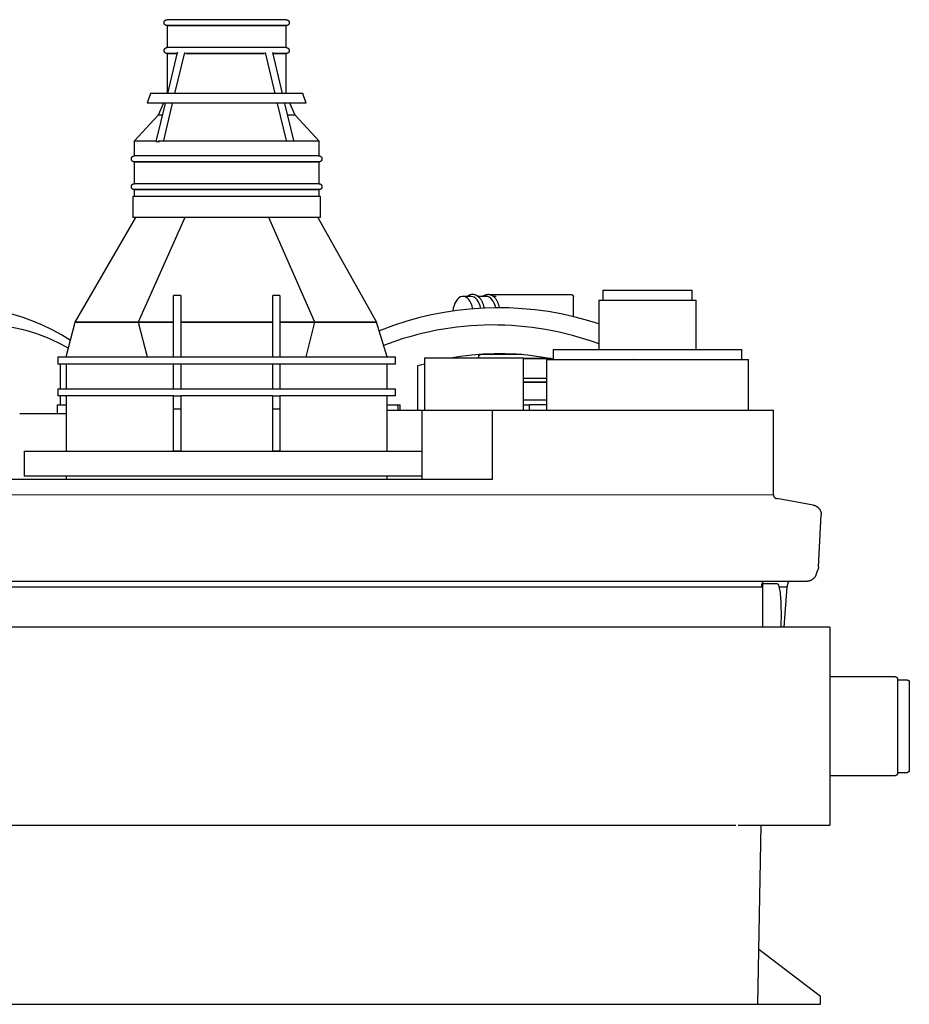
# Model space of a CAD drawing. Header units: millimetres. Extents: x -344 to 344, y 0 to 495.
# Tile 2 of 2: x -104 to 344, y 0 to 495. Entities that reach past the tile are written whole.
import ezdxf

# ---------------------------------------------------------------- set-up
doc = ezdxf.new("R2010")
doc.units = ezdxf.units.MM
for name, color, linetype, true_color in [('Material 1', 5, 'Continuous', 0x0000ff), ('Material 2', 251, 'Continuous', 0x505050), ('Material 3', 7, 'Continuous', 0xe6e6e6)]:
    doc.layers.add(name, color=color, linetype=linetype, true_color=true_color)

msp = doc.modelspace()

# ---------------------------------------------------------------- linework, layer by layer
at = {"layer": 'Material 1', "flags": 128}
for points in [[(-78.59, 333.99), (-83.14, 336.79), (-87.83, 339.37), (-92.6, 341.7), (-97.47, 343.76), (-102.41, 345.56), (-107.42, 347.08), (-112.49, 348.33), (-117.6, 349.29), (-122.75, 349.96), (-127.92, 350.34), (-133.1, 350.43), (-138.28, 350.22), (-143.44, 349.73), (-148.58, 348.94), (-153.68, 347.87), (-158.72, 346.52), (-163.71, 344.89), (-168.62, 342.98), (-173.45, 340.82), (-178.19, 338.39), (-182.84, 335.71), (-187.38, 332.79), (-188.46, 332.01)], [(187.43, 342.35), (181.15, 344.27), (174.78, 345.94), (168.36, 347.35), (161.88, 348.5), (155.36, 349.38), (148.81, 350), (142.25, 350.35), (135.67, 350.43), (129.1, 350.24), (122.54, 349.79), (116, 349.07), (109.49, 348.08), (103.03, 346.83), (96.63, 345.32), (90.29, 343.54), (84.03, 341.52), (77.85, 339.24), (76.82, 338.81)], [(112.67, 325.33), (117.83, 326.16), (123.42, 326.83), (129.03, 327.26), (134.66, 327.47), (140.29, 327.45), (145.92, 327.2), (151.53, 326.72), (157.12, 326.02), (162.68, 325.08), (164.49, 324.7)], [(96.29, 321.37), (99.58, 322.32)]]:
    msp.add_lwpolyline(points, dxfattribs=at)
at = {"layer": 'Material 1'}
for centre, ratio, start_param, end_param in [((-121.99, 183.62), 0.708552, 5.895655, 6.682083), ((134.27, 183.62), 0.982126, 5.933688, 6.64669)]:
    msp.add_ellipse(centre, major_axis=(0, 158.18), ratio=ratio, start_param=start_param, end_param=end_param, dxfattribs=at)
at = {"layer": 'Material 2'}
for p, q in [((168.62, 356.95), (132.66, 356.95)), ((174.04, 356.95), (168.62, 356.95)), ((123.07, 356.15), (119.01, 356.15)), ((130.68, 356.15), (126.57, 356.15)), ((135.73, 356.15), (134.2, 356.15)), ((174.62, 345.9), (174.62, 355.95))]:
    msp.add_line(p, q, dxfattribs=at)
at = {"layer": 'Material 2', "flags": 128}
for points in [[(129.77, 350.17), (129.74, 350.34), (129.67, 350.7), (129.58, 351.05), (129.49, 351.39), (129.4, 351.73), (129.29, 352.06), (129.18, 352.39), (129.05, 352.71), (128.92, 353.02), (128.78, 353.32), (128.64, 353.62), (128.48, 353.91), (128.32, 354.19), (128.15, 354.46), (127.98, 354.71), (127.79, 354.96), (127.6, 355.2), (127.4, 355.43), (127.2, 355.64), (126.99, 355.85), (126.77, 356.04), (126.54, 356.21), (126.31, 356.38), (126.07, 356.53), (125.82, 356.66), (125.57, 356.78), (125.31, 356.89), (125.05, 356.97), (124.78, 357.04), (124.51, 357.09), (124.24, 357.12), (123.97, 357.14), (123.69, 357.13), (123.42, 357.11), (123.15, 357.07), (122.88, 357.01), (122.62, 356.93), (122.36, 356.84), (122.1, 356.73), (121.85, 356.6), (121.61, 356.46), (121.37, 356.3), (121.17, 356.15)], [(137.46, 350.4), (137.41, 350.65), (137.33, 351), (137.24, 351.34), (137.14, 351.67), (137.03, 352), (136.92, 352.32), (136.8, 352.64), (136.67, 352.95), (136.53, 353.25), (136.39, 353.54), (136.23, 353.83), (136.07, 354.11), (135.91, 354.37), (135.73, 354.63), (135.55, 354.88), (135.36, 355.12), (135.16, 355.34), (134.95, 355.56), (134.74, 355.76), (134.52, 355.96), (134.29, 356.13), (134.05, 356.3), (133.81, 356.45), (133.56, 356.59), (133.31, 356.71), (133.05, 356.81), (132.78, 356.9), (132.51, 356.97), (132.24, 357.02), (131.96, 357.06), (131.68, 357.07), (131.4, 357.07), (131.12, 357.04), (130.85, 357), (130.58, 356.94), (130.31, 356.86), (130.04, 356.77), (129.78, 356.65), (129.53, 356.53), (129.29, 356.38), (129.05, 356.23), (128.95, 356.15)], [(174.04, 356.95), (174.08, 356.92), (174.12, 356.9), (174.16, 356.87), (174.19, 356.84), (174.23, 356.81), (174.26, 356.78), (174.3, 356.75), (174.33, 356.72), (174.36, 356.68), (174.39, 356.64), (174.41, 356.61), (174.44, 356.57), (174.46, 356.53), (174.48, 356.49), (174.51, 356.45), (174.52, 356.41), (174.54, 356.36), (174.56, 356.32), (174.57, 356.28), (174.58, 356.23), (174.59, 356.19), (174.6, 356.14), (174.61, 356.09), (174.61, 356.05), (174.62, 356), (174.62, 355.96), (174.62, 355.95)]]:
    msp.add_lwpolyline(points, dxfattribs=at)
at = {"layer": 'Material 2'}
for centre, start_param, end_param in [((119.01, 347.41), 4.994175, 7.700252), ((123.07, 347.41), 5.023044, 6.283185), ((130.68, 347.41), 5.064012, 6.283185)]:
    msp.add_ellipse(centre, major_axis=(0, 8.74), ratio=0.586399, start_param=start_param, end_param=end_param, dxfattribs=at)
at = {"layer": 'Material 3'}
for p, q in [((-29.93, 492.4), (-29.93, 481.37)), ((30.04, 492.4), (-29.93, 492.4)), ((30.04, 481.37), (30.04, 492.4)), ((30.04, 481.37), (-29.93, 481.37)), ((-29.93, 478.37), (-29.93, 458.3)), ((-24.84, 478.37), (-29.93, 478.37)), ((-29.62, 458.3), (-24.68, 478.96)), ((-21.22, 478.89), (-26.15, 458.3)), ((18.86, 478.37), (-20.53, 478.37)), ((24.51, 458.3), (19.59, 478.9)), ((23.08, 478.85), (27.99, 458.3)), ((30.04, 478.37), (23.21, 478.37)), ((30.04, 458.3), (30.04, 478.37)), ((-38.31, 458.3), (-40.03, 453.32)), ((-29.64, 458.3), (-38.31, 458.3)), ((-29.62, 458.3), (-29.54, 458.3)), ((38.42, 458.3), (-29.55, 458.3)), ((40.14, 453.32), (38.42, 458.3)), ((40.14, 453.32), (-40.03, 453.32)), ((-35.4, 434.16), (-30.82, 453.3)), ((-31.74, 453.32), (-34.39, 447.37)), ((-27.34, 453.3), (-31.83, 434.55)), ((30.19, 434.58), (25.71, 453.3)), ((29.19, 453.3), (33.66, 434.59)), ((34.5, 447.37), (31.85, 453.32)), ((-34.39, 447.37), (-46.43, 434.34)), ((-32.25, 447.37), (-34.39, 447.37)), ((34.5, 447.37), (30.64, 447.37)), ((46.54, 434.34), (34.5, 447.37)), ((-46.43, 434.34), (-46.43, 426.88)), ((-35.36, 434.34), (-46.43, 434.34)), ((-35.4, 434.16), (-33.77, 434.16)), ((46.54, 434.34), (-34.51, 434.34)), ((46.54, 426.88), (46.54, 434.34)), ((46.54, 426.88), (-46.43, 426.88)), ((-46.43, 423.88), (-46.43, 412.88)), ((46.54, 423.88), (-46.43, 423.88)), ((46.54, 412.88), (46.54, 423.88)), ((46.54, 412.88), (-46.43, 412.88)), ((-47.23, 406.38), (-47.23, 395.9)), ((47.34, 406.38), (-47.23, 406.38)), ((-46.43, 409.88), (-46.43, 406.38)), ((46.54, 409.88), (-46.43, 409.88)), ((46.54, 406.38), (46.54, 409.88)), ((47.34, 395.9), (47.34, 406.38)), ((-76.16, 343.13), (-45.65, 395.9)), ((47.34, 395.9), (-47.23, 395.9)), ((-21.03, 395.9), (-44.49, 343.13)), ((44.49, 343.13), (21.3, 395.9)), ((45.91, 395.9), (75.53, 343.13)), ((189.43, 359.33), (189.43, 354.33)), ((189.43, 359.33), (234.44, 359.33)), ((234.44, 354.33), (234.44, 359.33)), ((-26.67, 325.74), (-26.67, 356.63)), ((-23.09, 356.63), (-26.67, 356.63)), ((-23.09, 356.63), (-23.09, 325.74)), ((23.32, 325.74), (23.32, 356.63)), ((26.9, 356.63), (23.32, 356.63)), ((26.9, 356.63), (26.9, 325.74)), ((187.43, 354.33), (187.43, 329.4)), ((187.43, 354.33), (236.44, 354.33)), ((236.44, 329.4), (236.44, 354.33)), ((-80.8, 325.69), (-76.16, 343.13)), ((-44.49, 343.13), (-76.16, 343.13)), ((-76.16, 343.13), (-44.49, 343.13)), ((-26.67, 343.13), (-44.49, 343.13)), ((-44.49, 343.13), (-26.67, 343.13)), ((-44.49, 343.13), (-40, 325.69)), ((23.32, 343.13), (-23.09, 343.13)), ((-23.09, 343.13), (23.32, 343.13)), ((44.49, 343.13), (26.9, 343.13)), ((26.9, 343.13), (44.49, 343.13)), ((40, 325.69), (44.49, 343.13)), ((75.53, 343.13), (44.49, 343.13)), ((44.49, 343.13), (75.53, 343.13)), ((80.8, 325.69), (75.53, 343.13)), ((127.95, 327.2), (127.95, 326.97)), ((148.57, 326.97), (127.96, 326.97)), ((164.49, 329.4), (164.49, 324.4)), ((164.49, 329.4), (259.38, 329.4)), ((259.38, 324.4), (259.38, 329.4)), ((-84.96, 325.69), (-84.96, 322.14)), ((-84.96, 325.69), (-40, 325.69)), ((-40, 322.14), (-84.96, 322.14)), ((-83.62, 309.66), (-83.62, 322.14)), ((-80.8, 322.14), (-80.8, 309.66)), ((-67.42, 325.69), (-67.45, 325.71)), ((-40, 325.69), (40, 325.69)), ((-26.67, 322.14), (-40, 322.14)), ((-26.67, 325.74), (-23.09, 325.74)), ((-26.67, 309.66), (-26.67, 322.23)), ((-26.67, 322.23), (-23.09, 322.23)), ((-23.09, 322.23), (-23.09, 309.66)), ((23.32, 322.14), (-23.09, 322.14)), ((23.32, 325.74), (26.9, 325.74)), ((23.32, 309.66), (23.32, 322.23)), ((23.32, 322.23), (26.9, 322.23)), ((26.9, 322.23), (26.9, 309.66)), ((40, 322.14), (26.9, 322.14)), ((40, 325.69), (84.96, 325.69)), ((84.96, 322.14), (40, 322.14)), ((80.8, 309.66), (80.8, 322.14)), ((84.96, 322.14), (84.96, 325.69)), ((99.58, 325.33), (99.58, 298.93)), ((99.58, 325.33), (149.42, 325.33)), ((149.42, 298.93), (149.42, 325.33)), ((163.39, 324.89), (149.42, 324.89)), ((161.05, 324.4), (161.05, 298.93)), ((161.05, 324.4), (262.82, 324.4)), ((204.97, 324.46), (204.9, 324.5)), ((262.82, 298.93), (262.82, 324.4)), ((96.29, 298.93), (96.29, 321.36)), ((161.06, 314.95), (149.42, 314.95)), ((161.06, 312.95), (149.42, 312.95)), ((-84.96, 309.66), (-84.96, 306.12)), ((-84.96, 309.66), (-40, 309.66)), ((-40, 309.66), (-26.67, 309.66)), ((-26.67, 309.66), (-23.09, 309.66)), ((-23.09, 309.66), (23.32, 309.66)), ((23.32, 309.66), (26.9, 309.66)), ((26.9, 309.66), (40, 309.66)), ((40, 309.66), (84.96, 309.66)), ((84.96, 306.12), (84.96, 309.66)), ((-40, 306.12), (-84.96, 306.12)), ((-83.62, 301.67), (-83.62, 306.12)), ((-81.16, 306.12), (-80.8, 305.8)), ((-80.8, 306.12), (-80.8, 278.27)), ((-26.67, 306.12), (-40, 306.12)), ((-26.67, 299.6), (-26.67, 306.23)), ((-26.67, 306.23), (-23.09, 306.23)), ((-23.09, 306.23), (-23.09, 299.6)), ((23.32, 306.12), (-23.09, 306.12)), ((23.32, 299.59), (23.32, 306.23)), ((23.32, 306.23), (26.9, 306.23)), ((26.9, 306.23), (26.9, 299.59)), ((40, 306.12), (26.9, 306.12)), ((84.96, 306.12), (40, 306.12)), ((80.8, 278.27), (80.8, 306.12)), ((161.06, 303.95), (149.42, 303.95)), ((-85.27, 301.67), (-85.27, 297.18)), ((-85.23, 301.67), (-85.2, 301.67)), ((-85.2, 301.67), (-84.86, 301.67)), ((-84.86, 301.67), (-80.82, 301.67)), ((-26.67, 278.45), (-26.67, 299.6)), ((-26.67, 299.6), (-23.09, 299.6)), ((-23.09, 299.6), (-23.09, 278.45)), ((23.32, 278.44), (23.32, 299.59)), ((23.32, 299.59), (26.9, 299.59)), ((26.9, 299.59), (26.9, 278.44)), ((80.76, 298.93), (98.21, 298.93)), ((80.8, 301.67), (84.83, 301.67)), ((84.83, 301.67), (86.37, 301.67)), ((86.37, 301.67), (87.44, 301.67)), ((86.37, 298.93), (86.37, 301.67)), ((87.45, 298.93), (87.45, 301.67)), ((98.22, 298.93), (98.22, 264.11)), ((98.23, 298.93), (133.73, 298.93)), ((133.73, 298.93), (224.73, 298.93)), ((133.73, 298.93), (133.73, 264.11)), ((149.43, 301.67), (152.5, 301.67)), ((152.5, 298.93), (152.5, 301.67)), ((161.06, 301.67), (152.5, 301.67)), ((224.73, 298.93), (263.52, 298.93)), ((263.52, 298.93), (275.3, 298.93)), ((275.3, 256.38), (275.3, 298.93)), ((-104.14, 297.18), (-80.78, 297.18)), ((-101.97, 278.27), (-101.97, 265.68)), ((-101.97, 278.27), (98.22, 278.27)), ((-26.67, 278.45), (-23.09, 278.45)), ((23.32, 278.44), (26.9, 278.44)), ((133.73, 264.11), (-135.45, 264.11)), ((-40, 265.68), (-101.97, 265.68)), ((-80.8, 265.68), (-80.8, 264.11)), ((40, 265.68), (-40, 265.68)), ((98.23, 265.68), (40, 265.68)), ((80.8, 264.11), (80.8, 265.68)), ((275.31, 256.18), (-275.47, 256.38)), ((295.35, 251.18), (276.95, 254.42)), ((298.02, 220.19), (299.38, 246.2)), ((291.99, 212.8), (-291.83, 212.8)), ((-269.46, 210.02), (269.91, 210.02)), ((269.24, 210.02), (269.91, 210.02)), ((269.91, 211.75), (276.97, 211.75)), ((278.08, 210.02), (282.17, 210.02)), ((280.76, 189.73), (282.17, 210.02)), ((303.7, 189.73), (-303.7, 189.73)), ((303.7, 189.73), (269.84, 189.73)), ((303.7, 189.73), (303.7, 90.14)), ((336.69, 164.73), (303.7, 164.73)), ((337.7, 163.95), (337.7, 115.92)), ((342.72, 163.17), (337.7, 163.17)), ((343.7, 162.11), (343.7, 117.74)), ((303.7, 115.14), (336.69, 115.14)), ((337.7, 116.7), (342.72, 116.7)), ((-303.7, 90.14), (256.29, 90.14)), ((257.53, 90.14), (303.7, 90.14)), ((267.51, 0), (269.08, 90.14)), ((298.91, 4), (267.99, 27.59)), ((-262.75, 0), (298.91, 0)), ((298.91, 0), (298.91, 4))]:
    msp.add_line(p, q, dxfattribs=at)
at = {"layer": 'Material 3', "flags": 128}
for points in [[(-29.93, 492.4), (-29.99, 492.4), (-30.05, 492.41), (-30.11, 492.41), (-30.17, 492.42), (-30.23, 492.43), (-30.28, 492.44), (-30.34, 492.46), (-30.4, 492.48), (-30.46, 492.5), (-30.51, 492.52), (-30.57, 492.54), (-30.62, 492.57), (-30.67, 492.6), (-30.72, 492.63), (-30.77, 492.66), (-30.82, 492.7), (-30.87, 492.74), (-30.92, 492.77), (-30.96, 492.81), (-31, 492.86), (-31.04, 492.9), (-31.08, 492.95), (-31.12, 492.99), (-31.16, 493.04), (-31.19, 493.09), (-31.22, 493.14), (-31.25, 493.19), (-31.28, 493.25), (-31.3, 493.3), (-31.33, 493.36), (-31.35, 493.41), (-31.36, 493.47), (-31.38, 493.53), (-31.39, 493.59), (-31.41, 493.65), (-31.41, 493.71), (-31.42, 493.77), (-31.43, 493.82), (-31.43, 493.88), (-31.43, 493.94), (-31.42, 494), (-31.42, 494.06), (-31.41, 494.12), (-31.4, 494.18), (-31.39, 494.24), (-31.37, 494.3), (-31.36, 494.36), (-31.34, 494.41), (-31.32, 494.47), (-31.29, 494.52), (-31.27, 494.58), (-31.24, 494.63), (-31.21, 494.68), (-31.17, 494.73), (-31.14, 494.78), (-31.1, 494.83), (-31.07, 494.88), (-31.03, 494.92), (-30.98, 494.97), (-30.94, 495.01), (-30.9, 495.05), (-30.85, 495.08), (-30.8, 495.12), (-30.75, 495.15), (-30.7, 495.19), (-30.65, 495.22), (-30.6, 495.24), (-30.54, 495.27), (-30.49, 495.29), (-30.43, 495.31), (-30.37, 495.33), (-30.32, 495.35), (-30.26, 495.36), (-30.2, 495.38), (-30.14, 495.39), (-30.08, 495.39), (-30.02, 495.4), (-29.96, 495.4), (-29.93, 495.4)], [(30.04, 495.4), (30.02, 495.4), (29.95, 495.4), (29.83, 495.4), (29.66, 495.4), (29.44, 495.4), (29.18, 495.4), (28.87, 495.4), (28.52, 495.4), (28.12, 495.4), (27.67, 495.4), (27.19, 495.4), (26.65, 495.4), (26.08, 495.4), (25.46, 495.4), (24.8, 495.4), (24.11, 495.4), (23.37, 495.4), (22.6, 495.4), (21.79, 495.4), (20.95, 495.4), (20.07, 495.4), (19.16, 495.4), (18.22, 495.4), (17.25, 495.4), (16.26, 495.4), (15.24, 495.4), (14.19, 495.4), (13.12, 495.4), (12.03, 495.4), (10.92, 495.4), (9.8, 495.4), (8.65, 495.4), (7.5, 495.4), (6.33, 495.4), (5.15, 495.4), (3.97, 495.4), (2.78, 495.4), (1.58, 495.4), (0.38, 495.4), (-0.82, 495.4), (-2.02, 495.4), (-3.21, 495.4), (-4.4, 495.4), (-5.58, 495.4), (-6.76, 495.4), (-7.92, 495.4), (-9.07, 495.4), (-10.2, 495.4), (-11.32, 495.4), (-12.42, 495.4), (-13.5, 495.4), (-14.56, 495.4), (-15.6, 495.4), (-16.61, 495.4), (-17.59, 495.4), (-18.54, 495.4), (-19.47, 495.4), (-20.36, 495.4), (-21.23, 495.4), (-22.05, 495.4), (-22.85, 495.4), (-23.6, 495.4), (-24.32, 495.4), (-25, 495.4), (-25.64, 495.4), (-26.23, 495.4), (-26.79, 495.4), (-27.3, 495.4), (-27.77, 495.4), (-28.2, 495.4), (-28.57, 495.4), (-28.91, 495.4), (-29.2, 495.4), (-29.44, 495.4), (-29.63, 495.4), (-29.77, 495.4), (-29.87, 495.4), (-29.92, 495.4), (-29.93, 495.4)], [(-29.93, 495.4), (-29.9, 495.4), (-29.85, 495.4)], [(29.97, 495.4), (29.98, 495.4), (30.03, 495.4), (30.04, 495.4)], [(30.04, 495.4), (30.1, 495.4), (30.16, 495.4), (30.22, 495.39), (30.28, 495.38), (30.34, 495.37), (30.4, 495.36), (30.46, 495.34), (30.51, 495.32), (30.57, 495.3), (30.63, 495.28), (30.68, 495.26), (30.73, 495.23), (30.79, 495.2), (30.84, 495.17), (30.89, 495.14), (30.94, 495.1), (30.98, 495.07), (31.03, 495.03), (31.07, 494.99), (31.12, 494.95), (31.16, 494.9), (31.2, 494.86), (31.23, 494.81), (31.27, 494.76), (31.3, 494.71), (31.33, 494.66), (31.36, 494.61), (31.39, 494.55), (31.42, 494.5), (31.44, 494.44), (31.46, 494.39), (31.48, 494.33), (31.49, 494.27), (31.51, 494.21), (31.52, 494.16), (31.53, 494.1), (31.53, 494.04), (31.54, 493.98), (31.54, 493.92), (31.54, 493.86), (31.54, 493.8), (31.53, 493.74), (31.52, 493.68), (31.51, 493.62), (31.5, 493.56), (31.49, 493.5), (31.47, 493.44), (31.45, 493.39), (31.43, 493.33), (31.4, 493.28), (31.38, 493.22), (31.35, 493.17), (31.32, 493.12), (31.29, 493.07), (31.25, 493.02), (31.22, 492.97), (31.18, 492.92), (31.14, 492.88), (31.1, 492.84), (31.05, 492.8), (31.01, 492.76), (30.96, 492.72), (30.91, 492.68), (30.86, 492.65), (30.81, 492.62), (30.76, 492.59), (30.71, 492.56), (30.65, 492.53), (30.6, 492.51), (30.54, 492.49), (30.49, 492.47), (30.43, 492.45), (30.37, 492.44), (30.31, 492.43), (30.25, 492.42), (30.19, 492.41), (30.13, 492.4), (30.07, 492.4), (30.04, 492.4)], [(-29.93, 492.4), (-29.9, 492.4), (-29.83, 492.4), (-29.71, 492.4), (-29.55, 492.4), (-29.33, 492.4), (-29.07, 492.4), (-28.76, 492.4), (-28.41, 492.4), (-28.01, 492.4), (-27.56, 492.4), (-27.07, 492.4), (-26.54, 492.4), (-25.96, 492.4), (-25.35, 492.4), (-24.69, 492.4), (-23.99, 492.4), (-23.26, 492.4), (-22.49, 492.4), (-21.68, 492.4), (-20.83, 492.4), (-19.96, 492.4), (-19.05, 492.4), (-18.11, 492.4), (-17.14, 492.4), (-16.14, 492.4), (-15.12, 492.4), (-14.08, 492.4), (-13.01, 492.4), (-11.92, 492.4), (-10.81, 492.4), (-9.68, 492.4), (-8.54, 492.4), (-7.39, 492.4), (-6.22, 492.4), (-5.04, 492.4), (-3.85, 492.4), (-2.66, 492.4), (-1.47, 492.4), (-0.27, 492.4), (0.93, 492.4), (2.13, 492.4), (3.32, 492.4), (4.51, 492.4), (5.7, 492.4), (6.87, 492.4), (8.03, 492.4), (9.18, 492.4), (10.32, 492.4), (11.43, 492.4), (12.53, 492.4), (13.61, 492.4), (14.67, 492.4), (15.71, 492.4), (16.72, 492.4), (17.7, 492.4), (18.66, 492.4), (19.58, 492.4), (20.48, 492.4), (21.34, 492.4), (22.17, 492.4), (22.96, 492.4), (23.71, 492.4), (24.43, 492.4), (25.11, 492.4), (25.75, 492.4), (26.35, 492.4), (26.9, 492.4), (27.42, 492.4), (27.88, 492.4), (28.31, 492.4), (28.69, 492.4), (29.02, 492.4), (29.31, 492.4), (29.55, 492.4), (29.74, 492.4), (29.89, 492.4), (29.98, 492.4), (30.03, 492.4), (30.04, 492.4)], [(-29.86, 492.4), (-29.87, 492.4), (-29.92, 492.4), (-29.93, 492.4)], [(30.04, 492.4), (30.02, 492.4), (29.95, 492.4)], [(-29.93, 478.37), (-29.99, 478.37), (-30.05, 478.37), (-30.11, 478.38), (-30.17, 478.39), (-30.23, 478.4), (-30.29, 478.41), (-30.34, 478.42), (-30.4, 478.44), (-30.46, 478.46), (-30.51, 478.48), (-30.57, 478.51), (-30.62, 478.54), (-30.67, 478.56), (-30.73, 478.6), (-30.78, 478.63), (-30.82, 478.66), (-30.87, 478.7), (-30.92, 478.74), (-30.96, 478.78), (-31, 478.82), (-31.05, 478.87), (-31.08, 478.91), (-31.12, 478.96), (-31.16, 479.01), (-31.19, 479.06), (-31.22, 479.11), (-31.25, 479.16), (-31.28, 479.21), (-31.3, 479.27), (-31.33, 479.32), (-31.35, 479.38), (-31.37, 479.44), (-31.38, 479.49), (-31.4, 479.55), (-31.41, 479.61), (-31.42, 479.67), (-31.42, 479.73), (-31.43, 479.79), (-31.43, 479.85), (-31.43, 479.91), (-31.43, 479.97), (-31.42, 480.03), (-31.41, 480.09), (-31.4, 480.15), (-31.39, 480.21), (-31.37, 480.27), (-31.36, 480.32), (-31.34, 480.38), (-31.32, 480.44), (-31.29, 480.49), (-31.27, 480.55), (-31.24, 480.6), (-31.21, 480.65), (-31.18, 480.7), (-31.14, 480.75), (-31.11, 480.8), (-31.07, 480.84), (-31.03, 480.89), (-30.99, 480.93), (-30.94, 480.97), (-30.9, 481.01), (-30.85, 481.05), (-30.8, 481.09), (-30.75, 481.12), (-30.7, 481.15), (-30.65, 481.18), (-30.6, 481.21), (-30.54, 481.24), (-30.49, 481.26), (-30.43, 481.28), (-30.37, 481.3), (-30.32, 481.32), (-30.26, 481.33), (-30.2, 481.34), (-30.14, 481.35), (-30.08, 481.36), (-30.02, 481.36), (-29.96, 481.37), (-29.93, 481.37)], [(30.04, 481.37), (30.02, 481.37), (29.95, 481.37), (29.83, 481.37), (29.66, 481.37), (29.44, 481.37), (29.18, 481.37), (28.87, 481.37), (28.52, 481.37), (28.12, 481.37), (27.67, 481.37), (27.19, 481.37), (26.65, 481.37), (26.08, 481.37), (25.46, 481.37), (24.8, 481.37), (24.11, 481.37), (23.37, 481.37), (22.6, 481.37), (21.79, 481.37), (20.95, 481.37), (20.07, 481.37), (19.16, 481.37), (18.22, 481.37), (17.25, 481.37), (16.26, 481.37), (15.24, 481.37), (14.19, 481.37), (13.12, 481.37), (12.03, 481.37), (10.92, 481.37), (9.8, 481.37), (8.65, 481.37), (7.5, 481.37), (6.33, 481.37), (5.15, 481.37), (3.97, 481.37), (2.78, 481.37), (1.58, 481.37), (0.38, 481.37), (-0.82, 481.37), (-2.02, 481.37), (-3.21, 481.37), (-4.4, 481.37), (-5.58, 481.37), (-6.76, 481.37), (-7.92, 481.37), (-9.07, 481.37), (-10.2, 481.37), (-11.32, 481.37), (-12.42, 481.37), (-13.5, 481.37), (-14.56, 481.37), (-15.6, 481.37), (-16.61, 481.37), (-17.59, 481.37), (-18.54, 481.37), (-19.47, 481.37), (-20.36, 481.37), (-21.23, 481.37), (-22.05, 481.37), (-22.85, 481.37), (-23.6, 481.37), (-24.32, 481.37), (-25, 481.37), (-25.64, 481.37), (-26.23, 481.37), (-26.79, 481.37), (-27.3, 481.37), (-27.77, 481.37), (-28.2, 481.37), (-28.57, 481.37), (-28.91, 481.37), (-29.2, 481.37), (-29.44, 481.37), (-29.63, 481.37), (-29.77, 481.37), (-29.87, 481.37), (-29.92, 481.37), (-29.93, 481.37)], [(-29.93, 481.37), (-29.9, 481.37), (-29.85, 481.37)], [(29.97, 481.37), (29.98, 481.37), (30.03, 481.37), (30.04, 481.37)], [(30.04, 481.37), (30.1, 481.37), (30.16, 481.36), (30.22, 481.36), (30.28, 481.35), (30.34, 481.34), (30.4, 481.32), (30.46, 481.31), (30.51, 481.29), (30.57, 481.27), (30.63, 481.25), (30.68, 481.22), (30.73, 481.2), (30.79, 481.17), (30.84, 481.14), (30.89, 481.11), (30.94, 481.07), (30.98, 481.03), (31.03, 481), (31.07, 480.95), (31.12, 480.91), (31.16, 480.87), (31.2, 480.82), (31.24, 480.78), (31.27, 480.73), (31.3, 480.68), (31.34, 480.63), (31.36, 480.57), (31.39, 480.52), (31.42, 480.47), (31.44, 480.41), (31.46, 480.35), (31.48, 480.3), (31.49, 480.24), (31.51, 480.18), (31.52, 480.12), (31.53, 480.06), (31.54, 480), (31.54, 479.94), (31.54, 479.88), (31.54, 479.82), (31.54, 479.76), (31.53, 479.7), (31.53, 479.64), (31.51, 479.58), (31.5, 479.53), (31.49, 479.47), (31.47, 479.41), (31.45, 479.35), (31.43, 479.3), (31.41, 479.24), (31.38, 479.19), (31.35, 479.14), (31.32, 479.08), (31.29, 479.03), (31.25, 478.98), (31.22, 478.94), (31.18, 478.89), (31.14, 478.84), (31.1, 478.8), (31.05, 478.76), (31.01, 478.72), (30.96, 478.68), (30.92, 478.65), (30.87, 478.61), (30.81, 478.58), (30.76, 478.55), (30.71, 478.52), (30.66, 478.5), (30.6, 478.47), (30.54, 478.45), (30.49, 478.43), (30.43, 478.42), (30.37, 478.4), (30.31, 478.39), (30.25, 478.38), (30.19, 478.37), (30.13, 478.37), (30.07, 478.37), (30.04, 478.37)], [(-29.93, 478.37), (-29.9, 478.37), (-29.83, 478.37), (-29.71, 478.37), (-29.55, 478.37), (-29.33, 478.37), (-29.07, 478.37), (-28.76, 478.37), (-28.41, 478.37), (-28.01, 478.37), (-27.56, 478.37), (-27.07, 478.37), (-26.54, 478.37), (-25.96, 478.37), (-25.35, 478.37), (-24.83, 478.37)], [(-29.86, 478.37), (-29.87, 478.37), (-29.92, 478.37), (-29.93, 478.37)], [(-20.72, 478.37), (-19.96, 478.37), (-19.05, 478.37), (-18.11, 478.37), (-17.14, 478.37), (-16.14, 478.37), (-15.12, 478.37), (-14.08, 478.37), (-13.01, 478.37), (-11.92, 478.37), (-10.81, 478.37), (-9.68, 478.37), (-8.54, 478.37), (-7.39, 478.37), (-6.22, 478.37), (-5.04, 478.37), (-3.85, 478.37), (-2.66, 478.37), (-1.47, 478.37), (-0.27, 478.37), (0.93, 478.37), (2.13, 478.37), (3.32, 478.37), (4.51, 478.37), (5.7, 478.37), (6.87, 478.37), (8.03, 478.37), (9.18, 478.37), (10.32, 478.37), (11.43, 478.37), (12.53, 478.37), (13.61, 478.37), (14.67, 478.37), (15.71, 478.37), (16.72, 478.37), (17.7, 478.37), (18.66, 478.37), (19.05, 478.37)], [(23.19, 478.37), (23.71, 478.37), (24.43, 478.37), (25.11, 478.37), (25.75, 478.37), (26.35, 478.37), (26.9, 478.37), (27.42, 478.37), (27.88, 478.37), (28.31, 478.37), (28.69, 478.37), (29.02, 478.37), (29.31, 478.37), (29.55, 478.37), (29.74, 478.37), (29.89, 478.37), (29.98, 478.37), (30.03, 478.37), (30.04, 478.37)], [(30.04, 478.37), (30.02, 478.37), (29.95, 478.37)], [(-46.43, 423.88), (-46.49, 423.89), (-46.55, 423.89), (-46.61, 423.9), (-46.67, 423.9), (-46.73, 423.91), (-46.78, 423.93), (-46.84, 423.94), (-46.9, 423.96), (-46.96, 423.98), (-47.01, 424), (-47.07, 424.03), (-47.12, 424.05), (-47.17, 424.08), (-47.22, 424.11), (-47.27, 424.15), (-47.32, 424.18), (-47.37, 424.22), (-47.42, 424.26), (-47.46, 424.3), (-47.5, 424.34), (-47.54, 424.38), (-47.58, 424.43), (-47.62, 424.48), (-47.66, 424.52), (-47.69, 424.57), (-47.72, 424.62), (-47.75, 424.68), (-47.78, 424.73), (-47.8, 424.79), (-47.83, 424.84), (-47.85, 424.9), (-47.86, 424.95), (-47.88, 425.01), (-47.89, 425.07), (-47.91, 425.13), (-47.91, 425.19), (-47.92, 425.25), (-47.93, 425.31), (-47.93, 425.37), (-47.93, 425.43), (-47.92, 425.49), (-47.92, 425.55), (-47.91, 425.61), (-47.9, 425.67), (-47.89, 425.73), (-47.87, 425.78), (-47.86, 425.84), (-47.84, 425.9), (-47.82, 425.95), (-47.79, 426.01), (-47.77, 426.06), (-47.74, 426.12), (-47.71, 426.17), (-47.67, 426.22), (-47.64, 426.27), (-47.6, 426.31), (-47.57, 426.36), (-47.53, 426.41), (-47.48, 426.45), (-47.44, 426.49), (-47.4, 426.53), (-47.35, 426.57), (-47.3, 426.6), (-47.25, 426.64), (-47.2, 426.67), (-47.15, 426.7), (-47.1, 426.73), (-47.04, 426.75), (-46.99, 426.78), (-46.93, 426.8), (-46.87, 426.82), (-46.82, 426.83), (-46.76, 426.85), (-46.7, 426.86), (-46.64, 426.87), (-46.58, 426.88), (-46.52, 426.88), (-46.46, 426.88), (-46.43, 426.88)], [(46.54, 426.88), (46.5, 426.88), (46.39, 426.88), (46.21, 426.88), (45.95, 426.88), (45.61, 426.88), (45.21, 426.88), (44.73, 426.88), (44.18, 426.88), (43.56, 426.88), (42.87, 426.88), (42.11, 426.88), (41.29, 426.88), (40.4, 426.88), (39.44, 426.88), (38.42, 426.88), (37.34, 426.88), (36.2, 426.88), (35, 426.88), (33.75, 426.88), (32.44, 426.88), (31.08, 426.88), (29.67, 426.88), (28.22, 426.88), (26.72, 426.88), (25.17, 426.88), (23.59, 426.88), (21.97, 426.88), (20.31, 426.88), (18.62, 426.88), (16.9, 426.88), (15.15, 426.88), (13.38, 426.88), (11.59, 426.88), (9.78, 426.88), (7.96, 426.88), (6.12, 426.88), (4.27, 426.88), (2.42, 426.88), (0.56, 426.88), (-1.3, 426.88), (-3.16, 426.88), (-5.01, 426.88), (-6.85, 426.88), (-8.69, 426.88), (-10.5, 426.88), (-12.31, 426.88), (-14.09, 426.88), (-15.85, 426.88), (-17.58, 426.88), (-19.29, 426.88), (-20.96, 426.88), (-22.6, 426.88), (-24.21, 426.88), (-25.77, 426.88), (-27.3, 426.88), (-28.78, 426.88), (-30.22, 426.88), (-31.6, 426.88), (-32.94, 426.88), (-34.22, 426.88), (-35.45, 426.88), (-36.62, 426.88), (-37.73, 426.88), (-38.78, 426.88), (-39.77, 426.88), (-40.7, 426.88), (-41.56, 426.88), (-42.36, 426.88), (-43.08, 426.88), (-43.74, 426.88), (-44.33, 426.88), (-44.85, 426.88), (-45.29, 426.88), (-45.66, 426.88), (-45.96, 426.88), (-46.19, 426.88), (-46.34, 426.88), (-46.42, 426.88), (-46.43, 426.88)], [(-46.43, 426.88), (-46.39, 426.88), (-46.33, 426.88)], [(46.45, 426.88), (46.53, 426.88), (46.54, 426.88)], [(46.54, 426.88), (46.6, 426.88), (46.66, 426.88), (46.72, 426.87), (46.78, 426.87), (46.84, 426.85), (46.9, 426.84), (46.95, 426.83), (47.01, 426.81), (47.07, 426.79), (47.12, 426.77), (47.18, 426.74), (47.23, 426.71), (47.29, 426.69), (47.34, 426.66), (47.39, 426.62), (47.44, 426.59), (47.48, 426.55), (47.53, 426.51), (47.57, 426.47), (47.62, 426.43), (47.66, 426.39), (47.7, 426.34), (47.73, 426.29), (47.77, 426.24), (47.8, 426.19), (47.83, 426.14), (47.86, 426.09), (47.89, 426.04), (47.92, 425.98), (47.94, 425.93), (47.96, 425.87), (47.98, 425.81), (47.99, 425.76), (48.01, 425.7), (48.02, 425.64), (48.03, 425.58), (48.03, 425.52), (48.04, 425.46), (48.04, 425.4), (48.04, 425.34), (48.04, 425.28), (48.03, 425.22), (48.02, 425.16), (48.01, 425.1), (48, 425.04), (47.99, 424.99), (47.97, 424.93), (47.95, 424.87), (47.93, 424.82), (47.9, 424.76), (47.88, 424.71), (47.85, 424.65), (47.82, 424.6), (47.79, 424.55), (47.75, 424.5), (47.72, 424.45), (47.68, 424.41), (47.64, 424.36), (47.6, 424.32), (47.55, 424.28), (47.51, 424.24), (47.46, 424.2), (47.41, 424.16), (47.36, 424.13), (47.31, 424.1), (47.26, 424.07), (47.21, 424.04), (47.15, 424.02), (47.1, 423.99), (47.04, 423.97), (46.99, 423.95), (46.93, 423.94), (46.87, 423.92), (46.81, 423.91), (46.75, 423.9), (46.69, 423.89), (46.63, 423.89), (46.57, 423.88), (46.54, 423.88)], [(-46.43, 423.88), (-46.39, 423.88), (-46.28, 423.88), (-46.09, 423.88), (-45.83, 423.88), (-45.5, 423.88), (-45.09, 423.88), (-44.62, 423.88), (-44.07, 423.88), (-43.45, 423.88), (-42.76, 423.88), (-42, 423.88), (-41.17, 423.88), (-40.28, 423.88), (-39.33, 423.88), (-38.31, 423.88), (-37.23, 423.88), (-36.09, 423.88), (-34.89, 423.88), (-33.64, 423.88), (-32.33, 423.88), (-30.97, 423.88), (-29.56, 423.88), (-28.1, 423.88), (-26.6, 423.88), (-25.06, 423.88), (-23.47, 423.88), (-21.85, 423.88), (-20.2, 423.88), (-18.51, 423.88), (-16.79, 423.88), (-15.04, 423.88), (-13.27, 423.88), (-11.48, 423.88), (-9.67, 423.88), (-7.84, 423.88), (-6.01, 423.88), (-4.16, 423.88), (-2.3, 423.88), (-0.45, 423.88), (1.41, 423.88), (3.27, 423.88), (5.12, 423.88), (6.97, 423.88), (8.8, 423.88), (10.62, 423.88), (12.42, 423.88), (14.2, 423.88), (15.96, 423.88), (17.69, 423.88), (19.4, 423.88), (21.08, 423.88), (22.72, 423.88), (24.32, 423.88), (25.89, 423.88), (27.41, 423.88), (28.89, 423.88), (30.33, 423.88), (31.71, 423.88), (33.05, 423.88), (34.33, 423.88), (35.56, 423.88), (36.73, 423.88), (37.85, 423.88), (38.9, 423.88), (39.89, 423.88), (40.81, 423.88), (41.68, 423.88), (42.47, 423.88), (43.2, 423.88), (43.85, 423.88), (44.44, 423.88), (44.96, 423.88), (45.4, 423.88), (45.78, 423.88), (46.07, 423.88), (46.3, 423.88), (46.45, 423.88), (46.53, 423.88), (46.54, 423.88)], [(-46.34, 423.88), (-46.42, 423.88), (-46.43, 423.88)], [(46.54, 423.88), (46.5, 423.88), (46.44, 423.88)], [(-46.43, 409.88), (-46.49, 409.89), (-46.55, 409.89), (-46.61, 409.9), (-46.67, 409.9), (-46.73, 409.91), (-46.78, 409.93), (-46.84, 409.94), (-46.9, 409.96), (-46.96, 409.98), (-47.01, 410), (-47.07, 410.03), (-47.12, 410.05), (-47.17, 410.08), (-47.22, 410.11), (-47.27, 410.15), (-47.32, 410.18), (-47.37, 410.22), (-47.42, 410.26), (-47.46, 410.3), (-47.5, 410.34), (-47.54, 410.38), (-47.58, 410.43), (-47.62, 410.48), (-47.66, 410.52), (-47.69, 410.57), (-47.72, 410.62), (-47.75, 410.68), (-47.78, 410.73), (-47.8, 410.79), (-47.83, 410.84), (-47.85, 410.9), (-47.86, 410.95), (-47.88, 411.01), (-47.89, 411.07), (-47.91, 411.13), (-47.91, 411.19), (-47.92, 411.25), (-47.93, 411.31), (-47.93, 411.37), (-47.93, 411.43), (-47.92, 411.49), (-47.92, 411.55), (-47.91, 411.61), (-47.9, 411.67), (-47.89, 411.73), (-47.87, 411.78), (-47.86, 411.84), (-47.84, 411.9), (-47.82, 411.95), (-47.79, 412.01), (-47.77, 412.06), (-47.74, 412.12), (-47.71, 412.17), (-47.67, 412.22), (-47.64, 412.27), (-47.6, 412.31), (-47.57, 412.36), (-47.53, 412.41), (-47.48, 412.45), (-47.44, 412.49), (-47.4, 412.53), (-47.35, 412.57), (-47.3, 412.6), (-47.25, 412.64), (-47.2, 412.67), (-47.15, 412.7), (-47.1, 412.73), (-47.04, 412.75), (-46.99, 412.78), (-46.93, 412.8), (-46.87, 412.82), (-46.82, 412.83), (-46.76, 412.85), (-46.7, 412.86), (-46.64, 412.87), (-46.58, 412.88), (-46.52, 412.88), (-46.46, 412.88), (-46.43, 412.88)], [(46.54, 412.88), (46.5, 412.88), (46.39, 412.88), (46.21, 412.88), (45.95, 412.88), (45.61, 412.88), (45.21, 412.88), (44.73, 412.88), (44.18, 412.88), (43.56, 412.88), (42.87, 412.88), (42.11, 412.88), (41.29, 412.88), (40.4, 412.88), (39.44, 412.88), (38.42, 412.88), (37.34, 412.88), (36.2, 412.88), (35, 412.88), (33.75, 412.88), (32.44, 412.88), (31.08, 412.88), (29.67, 412.88), (28.22, 412.88), (26.72, 412.88), (25.17, 412.88), (23.59, 412.88), (21.97, 412.88), (20.31, 412.88), (18.62, 412.88), (16.9, 412.88), (15.15, 412.88), (13.38, 412.88), (11.59, 412.88), (9.78, 412.88), (7.96, 412.88), (6.12, 412.88), (4.27, 412.88), (2.42, 412.88), (0.56, 412.88), (-1.3, 412.88), (-3.16, 412.88), (-5.01, 412.88), (-6.85, 412.88), (-8.69, 412.88), (-10.5, 412.88), (-12.31, 412.88), (-14.09, 412.88), (-15.85, 412.88), (-17.58, 412.88), (-19.29, 412.88), (-20.96, 412.88), (-22.6, 412.88), (-24.21, 412.88), (-25.77, 412.88), (-27.3, 412.88), (-28.78, 412.88), (-30.22, 412.88), (-31.6, 412.88), (-32.94, 412.88), (-34.22, 412.88), (-35.45, 412.88), (-36.62, 412.88), (-37.73, 412.88), (-38.78, 412.88), (-39.77, 412.88), (-40.7, 412.88), (-41.56, 412.88), (-42.36, 412.88), (-43.08, 412.88), (-43.74, 412.88), (-44.33, 412.88), (-44.85, 412.88), (-45.29, 412.88), (-45.66, 412.88), (-45.96, 412.88), (-46.19, 412.88), (-46.34, 412.88), (-46.42, 412.88), (-46.43, 412.88)], [(-46.43, 412.88), (-46.39, 412.88), (-46.33, 412.88)], [(46.45, 412.88), (46.53, 412.88), (46.54, 412.88)], [(46.54, 412.88), (46.6, 412.88), (46.66, 412.88), (46.72, 412.87), (46.78, 412.87), (46.84, 412.85), (46.9, 412.84), (46.95, 412.83), (47.01, 412.81), (47.07, 412.79), (47.12, 412.77), (47.18, 412.74), (47.23, 412.71), (47.29, 412.69), (47.34, 412.66), (47.39, 412.62), (47.44, 412.59), (47.48, 412.55), (47.53, 412.51), (47.57, 412.47), (47.62, 412.43), (47.66, 412.39), (47.7, 412.34), (47.73, 412.29), (47.77, 412.24), (47.8, 412.19), (47.83, 412.14), (47.86, 412.09), (47.89, 412.04), (47.92, 411.98), (47.94, 411.93), (47.96, 411.87), (47.98, 411.81), (47.99, 411.76), (48.01, 411.7), (48.02, 411.64), (48.03, 411.58), (48.03, 411.52), (48.04, 411.46), (48.04, 411.4), (48.04, 411.34), (48.04, 411.28), (48.03, 411.22), (48.02, 411.16), (48.01, 411.1), (48, 411.04), (47.99, 410.99), (47.97, 410.93), (47.95, 410.87), (47.93, 410.82), (47.9, 410.76), (47.88, 410.71), (47.85, 410.65), (47.82, 410.6), (47.79, 410.55), (47.75, 410.5), (47.72, 410.45), (47.68, 410.41), (47.64, 410.36), (47.6, 410.32), (47.55, 410.28), (47.51, 410.24), (47.46, 410.2), (47.41, 410.16), (47.36, 410.13), (47.31, 410.1), (47.26, 410.07), (47.21, 410.04), (47.15, 410.02), (47.1, 409.99), (47.04, 409.97), (46.99, 409.95), (46.93, 409.94), (46.87, 409.92), (46.81, 409.91), (46.75, 409.9), (46.69, 409.89), (46.63, 409.89), (46.57, 409.88), (46.54, 409.88)], [(-46.43, 409.88), (-46.39, 409.88), (-46.28, 409.88), (-46.09, 409.88), (-45.83, 409.88), (-45.5, 409.88), (-45.09, 409.88), (-44.62, 409.88), (-44.07, 409.88), (-43.45, 409.88), (-42.76, 409.88), (-42, 409.88), (-41.17, 409.88), (-40.28, 409.88), (-39.33, 409.88), (-38.31, 409.88), (-37.23, 409.88), (-36.09, 409.88), (-34.89, 409.88), (-33.64, 409.88), (-32.33, 409.88), (-30.97, 409.88), (-29.56, 409.88), (-28.1, 409.88), (-26.6, 409.88), (-25.06, 409.88), (-23.47, 409.88), (-21.85, 409.88), (-20.2, 409.88), (-18.51, 409.88), (-16.79, 409.88), (-15.04, 409.88), (-13.27, 409.88), (-11.48, 409.88), (-9.67, 409.88), (-7.84, 409.88), (-6.01, 409.88), (-4.16, 409.88), (-2.3, 409.88), (-0.45, 409.88), (1.41, 409.88), (3.27, 409.88), (5.12, 409.88), (6.97, 409.88), (8.8, 409.88), (10.62, 409.88), (12.42, 409.88), (14.2, 409.88), (15.96, 409.88), (17.69, 409.88), (19.4, 409.88), (21.08, 409.88), (22.72, 409.88), (24.32, 409.88), (25.89, 409.88), (27.41, 409.88), (28.89, 409.88), (30.33, 409.88), (31.71, 409.88), (33.05, 409.88), (34.33, 409.88), (35.56, 409.88), (36.73, 409.88), (37.85, 409.88), (38.9, 409.88), (39.89, 409.88), (40.81, 409.88), (41.68, 409.88), (42.47, 409.88), (43.2, 409.88), (43.85, 409.88), (44.44, 409.88), (44.96, 409.88), (45.4, 409.88), (45.78, 409.88), (46.07, 409.88), (46.3, 409.88), (46.45, 409.88), (46.53, 409.88), (46.54, 409.88)], [(-46.34, 409.88), (-46.42, 409.88), (-46.43, 409.88)], [(46.54, 409.88), (46.5, 409.88), (46.44, 409.88)], [(127.1, 325.33), (127.08, 325.36), (127.06, 325.4), (127.04, 325.44), (127.02, 325.47), (127, 325.51), (126.98, 325.55), (126.97, 325.59), (126.96, 325.63), (126.94, 325.67), (126.94, 325.71), (126.93, 325.75), (126.92, 325.79), (126.92, 325.83), (126.91, 325.87), (126.91, 325.92), (126.91, 325.96), (126.91, 326), (126.92, 326.04), (126.92, 326.08), (126.93, 326.12), (126.94, 326.16), (126.95, 326.2), (126.96, 326.24), (126.98, 326.28), (126.99, 326.32), (127.01, 326.36), (127.02, 326.4), (127.04, 326.43), (127.07, 326.47), (127.09, 326.5), (127.11, 326.54), (127.14, 326.57), (127.16, 326.6), (127.19, 326.64), (127.22, 326.67), (127.25, 326.69), (127.28, 326.72), (127.31, 326.75), (127.35, 326.77), (127.38, 326.8), (127.42, 326.82), (127.45, 326.84), (127.49, 326.86), (127.53, 326.88), (127.57, 326.89), (127.6, 326.91), (127.64, 326.92), (127.68, 326.93), (127.72, 326.94), (127.77, 326.95), (127.81, 326.96), (127.85, 326.96), (127.89, 326.97), (127.93, 326.97), (127.95, 326.97)], [(148.57, 326.97), (147.88, 326.97), (146.91, 326.97), (145.94, 326.97), (145, 326.97), (144.06, 326.97), (143.14, 326.97), (142.23, 326.97), (141.34, 326.97), (140.46, 326.97), (139.61, 326.97), (138.78, 326.97), (137.97, 326.97), (137.19, 326.97), (136.42, 326.97), (135.69, 326.97), (134.98, 326.97), (134.31, 326.97), (133.66, 326.97), (133.04, 326.97), (132.45, 326.97), (131.9, 326.97), (131.38, 326.97), (130.89, 326.97), (130.44, 326.97), (130.02, 326.97), (129.65, 326.97), (129.3, 326.97), (129, 326.97), (128.73, 326.97), (128.51, 326.97), (128.32, 326.97), (128.17, 326.97), (128.06, 326.97), (127.99, 326.97), (127.96, 326.97), (127.95, 326.97)], [(127.95, 326.97), (127.97, 326.97), (128.02, 326.97)], [(149.42, 324.89), (149.56, 324.89), (150.55, 324.89), (151.54, 324.89), (152.53, 324.89), (153.53, 324.89), (154.52, 324.89), (155.51, 324.89), (156.5, 324.89), (157.48, 324.89), (158.45, 324.89), (159.41, 324.89), (160.36, 324.89), (161.31, 324.89), (162.23, 324.89), (163.14, 324.89), (163.39, 324.89)], [(161.05, 314.95), (160.63, 314.95), (159.68, 314.95), (158.72, 314.95), (157.75, 314.95), (156.77, 314.95), (155.79, 314.95), (154.8, 314.95), (153.81, 314.95), (152.81, 314.95), (151.82, 314.95), (150.83, 314.95), (149.84, 314.95), (149.42, 314.95)], [(149.42, 312.95), (149.56, 312.95), (150.55, 312.95), (151.54, 312.95), (152.53, 312.95), (153.53, 312.95), (154.52, 312.95), (155.51, 312.95), (156.5, 312.95), (157.48, 312.95), (158.45, 312.95), (159.41, 312.95), (160.36, 312.95), (161.05, 312.95)], [(275.3, 256.38), (275.3, 256.3), (275.31, 256.22), (275.32, 256.14), (275.33, 256.07), (275.34, 255.99), (275.36, 255.91), (275.38, 255.83), (275.4, 255.76), (275.43, 255.68), (275.46, 255.61), (275.49, 255.53), (275.53, 255.46), (275.57, 255.39), (275.61, 255.32), (275.65, 255.26), (275.7, 255.19), (275.75, 255.13), (275.8, 255.07), (275.85, 255.01), (275.91, 254.95), (275.97, 254.9), (276.03, 254.85), (276.09, 254.8), (276.15, 254.75), (276.22, 254.71), (276.29, 254.66), (276.36, 254.63), (276.43, 254.59), (276.5, 254.56), (276.57, 254.53), (276.65, 254.5), (276.72, 254.47), (276.8, 254.45), (276.88, 254.43), (276.95, 254.42)], [(295.35, 251.18), (295.54, 251.14), (295.74, 251.09), (295.93, 251.03), (296.11, 250.97), (296.3, 250.9), (296.48, 250.82), (296.66, 250.73), (296.83, 250.64), (297, 250.54), (297.17, 250.44), (297.33, 250.32), (297.49, 250.2), (297.64, 250.08), (297.79, 249.95), (297.94, 249.81), (298.07, 249.67), (298.2, 249.52), (298.33, 249.37), (298.45, 249.21), (298.56, 249.05), (298.67, 248.88), (298.77, 248.71), (298.86, 248.53), (298.94, 248.35), (299.02, 248.17), (299.09, 247.99), (299.15, 247.8), (299.21, 247.61), (299.26, 247.42), (299.3, 247.23), (299.33, 247.03), (299.36, 246.83), (299.37, 246.64), (299.38, 246.44), (299.38, 246.24), (299.38, 246.2)], [(298.02, 220.19), (298, 219.98), (297.98, 219.77), (297.94, 219.56), (297.9, 219.36), (297.85, 219.15), (297.79, 218.95), (297.72, 218.75), (297.65, 218.55), (297.56, 218.35), (297.47, 218.16), (297.37, 217.97), (297.27, 217.79), (297.16, 217.61), (297.04, 217.44), (297, 217.38)], [(297, 217.38), (296.97, 217.18), (296.94, 216.98), (296.91, 216.79), (296.86, 216.59), (296.81, 216.4), (296.75, 216.2), (296.68, 216.02), (296.6, 215.83), (296.52, 215.65), (296.43, 215.47), (296.33, 215.29), (296.23, 215.12), (296.11, 214.95), (296, 214.79), (295.87, 214.63), (295.74, 214.48), (295.6, 214.33), (295.46, 214.19), (295.31, 214.06), (295.16, 213.93), (295, 213.8), (294.84, 213.68), (294.67, 213.57), (294.5, 213.47), (294.32, 213.37), (294.14, 213.28), (293.96, 213.2), (293.77, 213.13), (293.58, 213.06), (293.39, 213), (293.2, 212.95), (293, 212.9), (292.8, 212.87), (292.6, 212.84), (292.4, 212.82), (292.2, 212.8), (292, 212.8), (291.99, 212.8)], [(283.13, 212.8), (283.02, 212.65), (282.92, 212.49), (282.82, 212.32), (282.72, 212.16), (282.64, 211.99), (282.56, 211.81), (282.49, 211.64), (282.42, 211.46), (282.37, 211.28), (282.32, 211.09), (282.27, 210.91), (282.24, 210.72), (282.21, 210.53), (282.19, 210.34), (282.18, 210.15), (282.17, 210.02)], [(336.69, 164.73), (336.73, 164.73), (336.77, 164.72), (336.81, 164.72), (336.86, 164.71), (336.9, 164.71), (336.94, 164.7), (336.98, 164.69), (337.02, 164.67), (337.06, 164.66), (337.1, 164.64), (337.13, 164.63), (337.17, 164.61), (337.21, 164.59), (337.24, 164.57), (337.28, 164.54), (337.31, 164.52), (337.35, 164.49), (337.38, 164.47), (337.41, 164.44), (337.44, 164.41), (337.47, 164.38), (337.5, 164.35), (337.52, 164.31), (337.55, 164.28), (337.57, 164.24), (337.59, 164.21), (337.61, 164.17), (337.63, 164.13), (337.65, 164.1), (337.66, 164.06), (337.68, 164.02), (337.69, 163.98), (337.7, 163.95)], [(342.72, 163.17), (342.76, 163.17), (342.8, 163.16), (342.83, 163.16), (342.87, 163.16), (342.91, 163.15), (342.95, 163.14), (342.99, 163.13), (343.03, 163.12), (343.06, 163.1), (343.1, 163.09), (343.14, 163.07), (343.17, 163.06), (343.21, 163.04), (343.24, 163.02), (343.27, 163), (343.3, 162.97), (343.33, 162.95), (343.36, 162.92), (343.39, 162.9), (343.42, 162.87), (343.45, 162.84), (343.47, 162.81), (343.5, 162.78), (343.52, 162.75), (343.54, 162.72), (343.56, 162.68), (343.58, 162.65), (343.6, 162.61), (343.62, 162.58), (343.63, 162.54), (343.65, 162.5), (343.66, 162.47), (343.67, 162.43), (343.68, 162.39), (343.69, 162.35), (343.69, 162.31), (343.7, 162.27), (343.7, 162.23), (343.7, 162.19), (343.7, 162.18)], [(343.7, 162.18), (343.7, 162.17), (343.7, 162.11)], [(337.7, 115.92), (337.69, 115.88), (337.68, 115.84), (337.66, 115.8), (337.64, 115.76), (337.63, 115.72), (337.61, 115.68), (337.59, 115.65), (337.56, 115.61), (337.54, 115.58), (337.51, 115.54), (337.49, 115.51), (337.46, 115.48), (337.43, 115.45), (337.4, 115.42), (337.37, 115.39), (337.34, 115.37), (337.3, 115.34), (337.27, 115.32), (337.23, 115.29), (337.2, 115.27), (337.16, 115.25), (337.12, 115.24), (337.08, 115.22), (337.05, 115.2), (337.01, 115.19), (336.97, 115.18), (336.93, 115.17), (336.88, 115.16), (336.84, 115.15), (336.8, 115.15), (336.76, 115.14), (336.72, 115.14), (336.69, 115.14)], [(343.7, 117.68), (343.7, 117.64), (343.7, 117.6), (343.69, 117.56), (343.69, 117.53), (343.68, 117.49), (343.67, 117.45), (343.66, 117.41), (343.65, 117.37), (343.64, 117.34), (343.62, 117.3), (343.61, 117.26), (343.59, 117.23), (343.57, 117.19), (343.55, 117.16), (343.53, 117.13), (343.51, 117.1), (343.48, 117.06), (343.46, 117.03), (343.43, 117.01), (343.4, 116.98), (343.37, 116.95), (343.34, 116.92), (343.31, 116.9), (343.28, 116.88), (343.25, 116.86), (343.21, 116.83), (343.18, 116.82), (343.14, 116.8), (343.11, 116.78), (343.07, 116.77), (343.04, 116.75), (343, 116.74), (342.96, 116.73), (342.92, 116.72), (342.88, 116.71), (342.84, 116.71), (342.81, 116.7), (342.77, 116.7), (342.73, 116.7), (342.72, 116.7)], [(343.7, 117.74), (343.7, 117.72), (343.7, 117.69), (343.7, 117.68)]]:
    msp.add_lwpolyline(points, dxfattribs=at)
at = {"layer": 'Material 3'}
msp.add_ellipse((-24.27, 478.76), major_axis=(0, 0.628), ratio=0.694658, start_param=0.983731, end_param=1.239184, dxfattribs=at)
for points in [[(270.18, 212.8), (269.99, 212.53), (269.65, 211.96), (269.32, 211.01), (269.24, 210.35), (269.24, 210.02)], [(269.91, 189.73), (269.91, 196.44), (269.91, 203.2), (269.91, 210.02)], [(276.97, 211.75), (277, 211.75), (277.03, 211.75), (277.06, 211.75)]]:
    msp.add_open_spline(points, degree=3, dxfattribs=at)
for points, knots in [([(269.91, 210.02), (269.91, 210.1), (269.91, 210.26), (269.91, 210.48), (269.91, 210.67), (269.91, 210.85), (269.91, 211), (269.91, 211.13), (269.91, 211.25), (269.91, 211.36), (269.91, 211.47), (269.91, 211.61), (269.91, 211.69), (269.91, 211.75)], [-1, -1, -1, -1, -0.916667, -0.833333, -0.75, -0.666667, -0.583333, -0.5, -0.416667, -0.333333, -0.25, -0.166667, 0, 0, 0, 0]), ([(277.06, 211.75), (277.41, 211.62), (277.7, 211.32), (277.94, 210.64), (278.08, 210.02)], [-0.75, -0.75, -0.75, -0.75, -0.5, 0, 0, 0, 0]), ([(278.08, 210.02), (278.5, 208.56), (279.09, 203.8), (279.16, 195.39), (279.06, 190.21), (279.05, 189.77)], [-1, -1, -1, -1, -0.7857143, -0.5714286, -0.5518411, -0.5518411, -0.5518411, -0.5518411])]:
    msp.add_open_spline(points, degree=3, knots=knots, dxfattribs=at)

doc.saveas('drawing.dxf')
